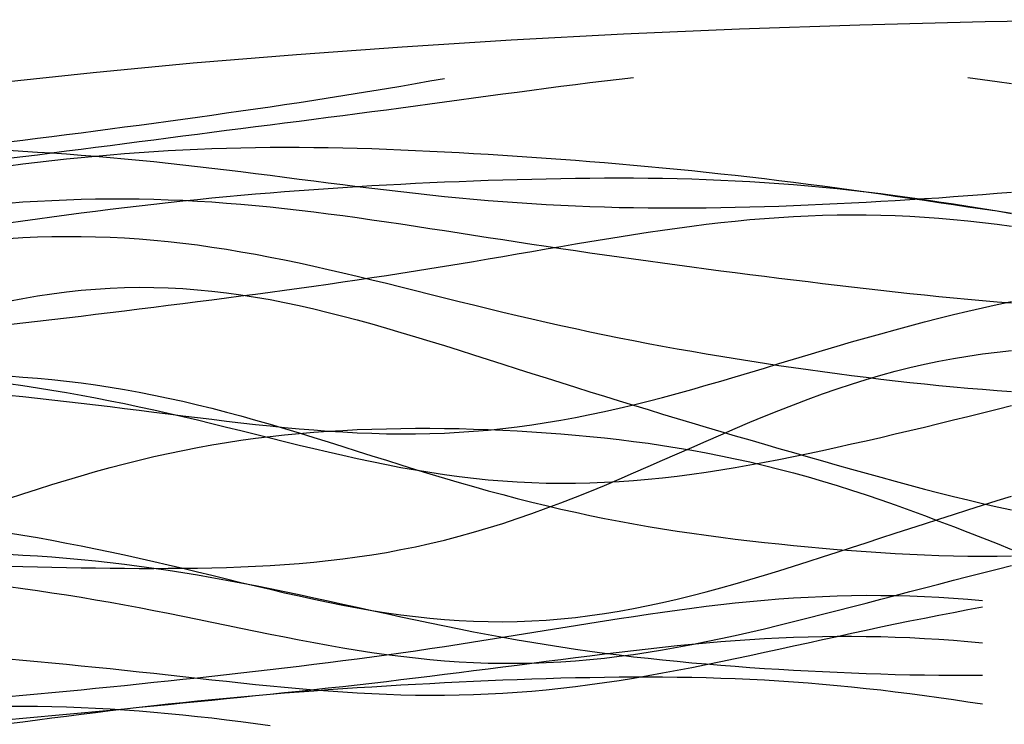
# Model space of a CAD drawing. Extents: x -15.9 to 15.9, y -4.2 to 4.2.
# Tile 6 of 12: x -7.3 to -2.2, y 0.6 to 4.2. Entities that reach past the tile are written whole.
import ezdxf

# ---------------------------------------------------------------- set-up
doc = ezdxf.new("R2010")
doc.units = 0

msp = doc.modelspace()

# ---------------------------------------------------------------- linework, layer by layer
at = {"layer": 'CNC'}
for points in [[(-1.65885, 4.19059), (-2.33943, 4.17883), (-2.98389, 4.16238), (-3.60147, 4.14126), (-4.19718, 4.11549), (-4.77402, 4.08508), (-5.33394, 4.05008), (-5.87822, 4.01051), (-6.40774, 3.9664), (-6.92309, 3.9178), (-7.42467, 3.86475), (-7.91273, 3.8073), (-8.38742, 3.7455), (-8.84882, 3.6794), (-9.29692, 3.60908), (-9.73169, 3.53458), (-10.15305, 3.45597), (-10.56091, 3.37333), (-10.95514, 3.28672), (-11.33561, 3.19622), (-11.70217, 3.10191)], [(-7.35811, 3.47805), (-7.28341, 3.48726), (-7.20871, 3.49663), (-7.13401, 3.50611), (-7.05931, 3.51569), (-6.98461, 3.52533), (-6.9099, 3.53501), (-6.8352, 3.54472), (-6.7605, 3.55444), (-6.6858, 3.56415), (-6.6111, 3.57385), (-6.5364, 3.58352), (-6.46169, 3.59317), (-6.38699, 3.60279), (-6.31229, 3.61238), (-6.23759, 3.62195), (-6.16289, 3.63151), (-6.08819, 3.64105), (-6.01348, 3.6506), (-5.93878, 3.66015), (-5.86408, 3.66972), (-5.78938, 3.67932), (-5.71468, 3.68896), (-5.63998, 3.69864), (-5.56527, 3.70838), (-5.49057, 3.71819), (-5.41587, 3.72805), (-5.34117, 3.73798), (-5.26647, 3.74797), (-5.19177, 3.75803), (-5.11706, 3.76813), (-5.04236, 3.77827), (-4.96766, 3.78844), (-4.89296, 3.79861), (-4.81826, 3.80876), (-4.74356, 3.81887), (-4.66885, 3.8289), (-4.59415, 3.83882), (-4.51945, 3.8486), (-4.44475, 3.85818), (-4.37005, 3.86754), (-4.29535, 3.87663), (-4.22064, 3.88539), (-4.14594, 3.89378)], [(-7.35811, 3.56292), (-7.28341, 3.57185), (-7.20871, 3.58101), (-7.13401, 3.59036), (-7.05931, 3.59988), (-6.98461, 3.60954), (-6.9099, 3.61931), (-6.8352, 3.6292), (-6.7605, 3.63917), (-6.6858, 3.64922), (-6.6111, 3.65934), (-6.5364, 3.66954), (-6.46169, 3.67981), (-6.38699, 3.69015), (-6.31229, 3.70057), (-6.23759, 3.71109), (-6.16289, 3.72172), (-6.08819, 3.73246), (-6.01348, 3.74333), (-5.93878, 3.75436), (-5.86408, 3.76555), (-5.78938, 3.77692), (-5.71468, 3.78848), (-5.63998, 3.80026), (-5.56527, 3.81225), (-5.49057, 3.82448), (-5.41587, 3.83694), (-5.34117, 3.84963), (-5.26647, 3.86256), (-5.19177, 3.87573), (-5.11706, 3.88911)], [(-2.4278, 3.8939), (-2.3531, 3.88401), (-2.2784, 3.87344), (-2.2037, 3.86225)], [(-7.35811, 3.44006), (-7.28341, 3.44925), (-7.20871, 3.4581), (-7.13401, 3.46659), (-7.05931, 3.47467), (-6.98461, 3.48232), (-6.9099, 3.4895), (-6.8352, 3.4962), (-6.7605, 3.5024), (-6.6858, 3.50807), (-6.6111, 3.51321), (-6.5364, 3.5178), (-6.46169, 3.52184), (-6.38699, 3.52532), (-6.31229, 3.52826), (-6.23759, 3.53066), (-6.16289, 3.53252), (-6.08819, 3.53385), (-6.01348, 3.53467), (-5.93878, 3.535), (-5.86408, 3.53485), (-5.78938, 3.53425), (-5.71468, 3.53321), (-5.63998, 3.53175), (-5.56527, 3.5299), (-5.49057, 3.52769), (-5.41587, 3.52512), (-5.34117, 3.52223), (-5.26647, 3.51903), (-5.19177, 3.51555), (-5.11706, 3.51179), (-5.04236, 3.50779), (-4.96766, 3.50354), (-4.89296, 3.49907), (-4.81826, 3.49438), (-4.74356, 3.48948), (-4.66885, 3.48438), (-4.59415, 3.47909), (-4.51945, 3.47359), (-4.44475, 3.4679), (-4.37005, 3.46201), (-4.29535, 3.45591), (-4.22064, 3.44961), (-4.14594, 3.4431), (-4.07124, 3.43636), (-3.99654, 3.4294), (-3.92184, 3.4222), (-3.84714, 3.41476), (-3.77243, 3.40707), (-3.69773, 3.39912), (-3.62303, 3.39092), (-3.54833, 3.38246), (-3.47363, 3.37373), (-3.39893, 3.36474), (-3.32422, 3.35549), (-3.24952, 3.34599), (-3.17482, 3.33625), (-3.10012, 3.32627), (-3.02542, 3.31608), (-2.95072, 3.30568), (-2.87601, 3.29511), (-2.80131, 3.28439), (-2.72661, 3.27353), (-2.65191, 3.26258), (-2.57721, 3.25157), (-2.50251, 3.24053), (-2.4278, 3.22949), (-2.3531, 3.21851), (-2.2784, 3.20761), (-2.2037, 3.19685)], [(-7.35811, 3.51927), (-7.28341, 3.51503), (-7.20871, 3.51047), (-7.13401, 3.50557), (-7.05931, 3.5003), (-6.98461, 3.49467), (-6.9099, 3.48867), (-6.8352, 3.48229), (-6.7605, 3.47554), (-6.6858, 3.46841), (-6.6111, 3.46094), (-6.5364, 3.45311), (-6.46169, 3.44497), (-6.38699, 3.43653), (-6.31229, 3.42782), (-6.23759, 3.41886), (-6.16289, 3.4097), (-6.08819, 3.40036), (-6.01348, 3.3909), (-5.93878, 3.38134), (-5.86408, 3.37173), (-5.78938, 3.36212), (-5.71468, 3.35255), (-5.63998, 3.34306), (-5.56527, 3.3337), (-5.49057, 3.32452), (-5.41587, 3.31555), (-5.34117, 3.30683), (-5.26647, 3.29841), (-5.19177, 3.29032), (-5.11706, 3.2826), (-5.04236, 3.27527), (-4.96766, 3.26836), (-4.89296, 3.2619), (-4.81826, 3.25591), (-4.74356, 3.2504), (-4.66885, 3.24539), (-4.59415, 3.24088), (-4.51945, 3.23689), (-4.44475, 3.23341), (-4.37005, 3.23044), (-4.29535, 3.22797), (-4.22064, 3.22601), (-4.14594, 3.22453), (-4.07124, 3.22352), (-3.99654, 3.22297), (-3.92184, 3.22287), (-3.84714, 3.22318), (-3.77243, 3.2239), (-3.69773, 3.225), (-3.62303, 3.22647), (-3.54833, 3.22827), (-3.47363, 3.2304), (-3.39893, 3.23283), (-3.32422, 3.23555), (-3.24952, 3.23854), (-3.17482, 3.24178), (-3.10012, 3.24526), (-3.02542, 3.24897), (-2.95072, 3.25291), (-2.87601, 3.25707), (-2.80131, 3.26144), (-2.72661, 3.26602), (-2.65191, 3.27081), (-2.57721, 3.27583), (-2.50251, 3.28106), (-2.4278, 3.28652), (-2.3531, 3.29223), (-2.2784, 3.29818), (-2.2037, 3.30439)], [(-7.35811, 3.14686), (-7.28341, 3.15711), (-7.20871, 3.1673), (-7.13401, 3.17739), (-7.05931, 3.18736), (-6.98461, 3.19716), (-6.9099, 3.20677), (-6.8352, 3.21617), (-6.7605, 3.22534), (-6.6858, 3.23425), (-6.6111, 3.24289), (-6.5364, 3.25125), (-6.46169, 3.25931), (-6.38699, 3.26708), (-6.31229, 3.27455), (-6.23759, 3.28171), (-6.16289, 3.28856), (-6.08819, 3.29512), (-6.01348, 3.30138), (-5.93878, 3.30735), (-5.86408, 3.31304), (-5.78938, 3.31846), (-5.71468, 3.32362), (-5.63998, 3.32852), (-5.56527, 3.33318), (-5.49057, 3.3376), (-5.41587, 3.34179), (-5.34117, 3.34576), (-5.26647, 3.34951), (-5.19177, 3.35305), (-5.11706, 3.35638), (-5.04236, 3.35949), (-4.96766, 3.36239), (-4.89296, 3.36507), (-4.81826, 3.36753), (-4.74356, 3.36975), (-4.66885, 3.37172), (-4.59415, 3.37343), (-4.51945, 3.37486), (-4.44475, 3.376), (-4.37005, 3.37682), (-4.29535, 3.3773), (-4.22064, 3.37743), (-4.14594, 3.37718), (-4.07124, 3.37652), (-3.99654, 3.37543), (-3.92184, 3.3739), (-3.84714, 3.37189), (-3.77243, 3.36939), (-3.69773, 3.36638), (-3.62303, 3.36284), (-3.54833, 3.35875), (-3.47363, 3.3541), (-3.39893, 3.34889), (-3.32422, 3.34311), (-3.24952, 3.33675), (-3.17482, 3.32981), (-3.10012, 3.32231), (-3.02542, 3.31424), (-2.95072, 3.30563), (-2.87601, 3.29649), (-2.80131, 3.28684), (-2.72661, 3.27671), (-2.65191, 3.26612), (-2.57721, 3.25512), (-2.50251, 3.24374), (-2.4278, 3.23202), (-2.3531, 3.22), (-2.2784, 3.20773), (-2.2037, 3.19526)], [(-7.35811, 3.2484), (-7.28341, 3.25363), (-7.20871, 3.25819), (-7.13401, 3.26207), (-7.05931, 3.26521), (-6.98461, 3.26761), (-6.9099, 3.26923), (-6.8352, 3.27007), (-6.7605, 3.27012), (-6.6858, 3.26936), (-6.6111, 3.2678), (-6.5364, 3.26545), (-6.46169, 3.26231), (-6.38699, 3.2584), (-6.31229, 3.25374), (-6.23759, 3.24836), (-6.16289, 3.24229), (-6.08819, 3.23555), (-6.01348, 3.22818), (-5.93878, 3.22023), (-5.86408, 3.21173), (-5.78938, 3.20273), (-5.71468, 3.19328), (-5.63998, 3.18341), (-5.56527, 3.17317), (-5.49057, 3.16262), (-5.41587, 3.15179), (-5.34117, 3.14074), (-5.26647, 3.1295), (-5.19177, 3.11812), (-5.11706, 3.10664), (-5.04236, 3.09509), (-4.96766, 3.08351), (-4.89296, 3.07194), (-4.81826, 3.06039), (-4.74356, 3.04889), (-4.66885, 3.03747), (-4.59415, 3.02615), (-4.51945, 3.01493), (-4.44475, 3.00384), (-4.37005, 2.99288), (-4.29535, 2.98205), (-4.22064, 2.97137), (-4.14594, 2.96082), (-4.07124, 2.95042), (-3.99654, 2.94016), (-3.92184, 2.93003), (-3.84714, 2.92003), (-3.77243, 2.91016), (-3.69773, 2.9004), (-3.62303, 2.89076), (-3.54833, 2.88124), (-3.47363, 2.87181), (-3.39893, 2.8625), (-3.32422, 2.85328), (-3.24952, 2.84417), (-3.17482, 2.83518), (-3.10012, 2.82629), (-3.02542, 2.81754), (-2.95072, 2.80891), (-2.87601, 2.80044), (-2.80131, 2.79213), (-2.72661, 2.78401), (-2.65191, 2.7761), (-2.57721, 2.76842), (-2.50251, 2.761), (-2.4278, 2.75387), (-2.3531, 2.74705), (-2.2784, 2.74059), (-2.2037, 2.7345)], [(-7.35811, 2.62433), (-7.28341, 2.63261), (-7.20871, 2.64108), (-7.13401, 2.64973), (-7.05931, 2.65853), (-6.98461, 2.66745), (-6.9099, 2.67648), (-6.8352, 2.6856), (-6.7605, 2.6948), (-6.6858, 2.70407), (-6.6111, 2.7134), (-6.5364, 2.72279), (-6.46169, 2.73224), (-6.38699, 2.74176), (-6.31229, 2.75134), (-6.23759, 2.76101), (-6.16289, 2.77076), (-6.08819, 2.78061), (-6.01348, 2.79058), (-5.93878, 2.80068), (-5.86408, 2.81092), (-5.78938, 2.82132), (-5.71468, 2.83188), (-5.63998, 2.84263), (-5.56527, 2.85357), (-5.49057, 2.86472), (-5.41587, 2.87606), (-5.34117, 2.88762), (-5.26647, 2.89938), (-5.19177, 2.91134), (-5.11706, 2.9235), (-5.04236, 2.93583), (-4.96766, 2.94833), (-4.89296, 2.96096), (-4.81826, 2.9737), (-4.74356, 2.98652), (-4.66885, 2.99938), (-4.59415, 3.01224), (-4.51945, 3.02506), (-4.44475, 3.03779), (-4.37005, 3.05038), (-4.29535, 3.06277), (-4.22064, 3.0749), (-4.14594, 3.08673), (-4.07124, 3.09818), (-3.99654, 3.10919), (-3.92184, 3.11971), (-3.84714, 3.12968), (-3.77243, 3.13903), (-3.69773, 3.14771), (-3.62303, 3.15567), (-3.54833, 3.16284), (-3.47363, 3.16919), (-3.39893, 3.17467), (-3.32422, 3.17924), (-3.24952, 3.18286), (-3.17482, 3.18551), (-3.10012, 3.18716), (-3.02542, 3.1878), (-2.95072, 3.18742), (-2.87601, 3.18601), (-2.80131, 3.18358), (-2.72661, 3.18014), (-2.65191, 3.1757), (-2.57721, 3.17028), (-2.50251, 3.16391), (-2.4278, 3.15663), (-2.3531, 3.14848), (-2.2784, 3.13949), (-2.2037, 3.12973)], [(-7.35811, 3.06653), (-7.28341, 3.07063), (-7.20871, 3.0737), (-7.13401, 3.0757), (-7.05931, 3.0766), (-6.98461, 3.07635), (-6.9099, 3.07496), (-6.8352, 3.07239), (-6.7605, 3.06865), (-6.6858, 3.06373), (-6.6111, 3.05765), (-6.5364, 3.05043), (-6.46169, 3.04208), (-6.38699, 3.03264), (-6.31229, 3.02215), (-6.23759, 3.01065), (-6.16289, 2.9982), (-6.08819, 2.98486), (-6.01348, 2.97068), (-5.93878, 2.95573), (-5.86408, 2.94008), (-5.78938, 2.9238), (-5.71468, 2.90696), (-5.63998, 2.88965), (-5.56527, 2.87194), (-5.49057, 2.85389), (-5.41587, 2.8356), (-5.34117, 2.81712), (-5.26647, 2.79853), (-5.19177, 2.77989), (-5.11706, 2.76127), (-5.04236, 2.74274), (-4.96766, 2.72433), (-4.89296, 2.70611), (-4.81826, 2.68811), (-4.74356, 2.67039), (-4.66885, 2.65296), (-4.59415, 2.63587), (-4.51945, 2.61914), (-4.44475, 2.60277), (-4.37005, 2.5868), (-4.29535, 2.57122), (-4.22064, 2.55605), (-4.14594, 2.54127), (-4.07124, 2.5269), (-3.99654, 2.51291), (-3.92184, 2.49931), (-3.84714, 2.48609), (-3.77243, 2.47323), (-3.69773, 2.46072), (-3.62303, 2.44855), (-3.54833, 2.43671), (-3.47363, 2.42519), (-3.39893, 2.41397), (-3.32422, 2.40306), (-3.24952, 2.39244), (-3.17482, 2.38211), (-3.10012, 2.37208), (-3.02542, 2.36235), (-2.95072, 2.35293), (-2.87601, 2.34382), (-2.80131, 2.33506), (-2.72661, 2.32665), (-2.65191, 2.31862), (-2.57721, 2.31099), (-2.50251, 2.3038), (-2.4278, 2.29708), (-2.3531, 2.29086), (-2.2784, 2.28518), (-2.2037, 2.28008)], [(-7.35811, 2.74448), (-7.28341, 2.75842), (-7.20871, 2.77099), (-7.13401, 2.78211), (-7.05931, 2.7917), (-6.98461, 2.79971), (-6.9099, 2.80609), (-6.8352, 2.81079), (-6.7605, 2.81378), (-6.6858, 2.81505), (-6.6111, 2.8146), (-6.5364, 2.81242), (-6.46169, 2.80854), (-6.38699, 2.80298), (-6.31229, 2.79577), (-6.23759, 2.78698), (-6.16289, 2.77664), (-6.08819, 2.76482), (-6.01348, 2.75161), (-5.93878, 2.73706), (-5.86408, 2.72128), (-5.78938, 2.70434), (-5.71468, 2.68633), (-5.63998, 2.66736), (-5.56527, 2.64751), (-5.49057, 2.62688), (-5.41587, 2.60556), (-5.34117, 2.58365), (-5.26647, 2.56123), (-5.19177, 2.53839), (-5.11706, 2.51522), (-5.04236, 2.49178), (-4.96766, 2.46815), (-4.89296, 2.4444), (-4.81826, 2.42057), (-4.74356, 2.39673), (-4.66885, 2.37291), (-4.59415, 2.34916), (-4.51945, 2.3255), (-4.44475, 2.30196), (-4.37005, 2.27855), (-4.29535, 2.2553), (-4.22064, 2.23219), (-4.14594, 2.20925), (-4.07124, 2.18646), (-3.99654, 2.16382), (-3.92184, 2.14133), (-3.84714, 2.11897), (-3.77243, 2.09674), (-3.69773, 2.07461), (-3.62303, 2.0526), (-3.54833, 2.03069), (-3.47363, 2.00887), (-3.39893, 1.98714), (-3.32422, 1.96551), (-3.24952, 1.94399), (-3.17482, 1.92258), (-3.10012, 1.90131), (-3.02542, 1.8802), (-2.95072, 1.85928), (-2.87601, 1.83858), (-2.80131, 1.81816), (-2.72661, 1.79805), (-2.65191, 1.77831), (-2.57721, 1.75901), (-2.50251, 1.7402), (-2.4278, 1.72197), (-2.3531, 1.70437), (-2.2784, 1.68748), (-2.2037, 1.6714)], [(-7.35811, 2.2613), (-7.28341, 2.25333), (-7.20871, 2.24519), (-7.13401, 2.23688), (-7.05931, 2.22837), (-6.98461, 2.21968), (-6.9099, 2.21081), (-6.8352, 2.20178), (-6.7605, 2.1926), (-6.6858, 2.18331), (-6.6111, 2.17395), (-6.5364, 2.16455), (-6.46169, 2.15517), (-6.38699, 2.14585), (-6.31229, 2.13667), (-6.23759, 2.12768), (-6.16289, 2.11896), (-6.08819, 2.11057), (-6.01348, 2.1026), (-5.93878, 2.09511), (-5.86408, 2.08819), (-5.78938, 2.08192), (-5.71468, 2.07638), (-5.63998, 2.07163), (-5.56527, 2.06775), (-5.49057, 2.06481), (-5.41587, 2.06287), (-5.34117, 2.062), (-5.26647, 2.06224), (-5.19177, 2.06364), (-5.11706, 2.06625), (-5.04236, 2.07008), (-4.96766, 2.07516), (-4.89296, 2.08151), (-4.81826, 2.08913), (-4.74356, 2.09802), (-4.66885, 2.10816), (-4.59415, 2.11953), (-4.51945, 2.1321), (-4.44475, 2.14583), (-4.37005, 2.16067), (-4.29535, 2.17658), (-4.22064, 2.19348), (-4.14594, 2.21131), (-4.07124, 2.23), (-3.99654, 2.24946), (-3.92184, 2.26962), (-3.84714, 2.29038), (-3.77243, 2.31167), (-3.69773, 2.3334), (-3.62303, 2.35546), (-3.54833, 2.37778), (-3.47363, 2.40027), (-3.39893, 2.42283), (-3.32422, 2.4454), (-3.24952, 2.46788), (-3.17482, 2.49021), (-3.10012, 2.51231), (-3.02542, 2.53412), (-2.95072, 2.55559), (-2.87601, 2.57665), (-2.80131, 2.59726), (-2.72661, 2.61738), (-2.65191, 2.63698), (-2.57721, 2.65603), (-2.50251, 2.67451), (-2.4278, 2.6924), (-2.3531, 2.7097), (-2.2784, 2.7264), (-2.2037, 2.74249)], [(-7.35811, 1.38137), (-7.28341, 1.37942), (-7.20871, 1.37768), (-7.13401, 1.37613), (-7.05931, 1.37477), (-6.98461, 1.37358), (-6.9099, 1.37257), (-6.8352, 1.37175), (-6.7605, 1.37113), (-6.6858, 1.37075), (-6.6111, 1.37064), (-6.5364, 1.37083), (-6.46169, 1.37138), (-6.38699, 1.37234), (-6.31229, 1.37376), (-6.23759, 1.37573), (-6.16289, 1.37829), (-6.08819, 1.38152), (-6.01348, 1.38551), (-5.93878, 1.39031), (-5.86408, 1.39601), (-5.78938, 1.40269), (-5.71468, 1.4104), (-5.63998, 1.41921), (-5.56527, 1.4292), (-5.49057, 1.44041), (-5.41587, 1.4529), (-5.34117, 1.4667), (-5.26647, 1.48186), (-5.19177, 1.49838), (-5.11706, 1.51629), (-5.04236, 1.53559), (-4.96766, 1.55627), (-4.89296, 1.57831), (-4.81826, 1.60168), (-4.74356, 1.62632), (-4.66885, 1.6522), (-4.59415, 1.67924), (-4.51945, 1.70736), (-4.44475, 1.73648), (-4.37005, 1.7665), (-4.29535, 1.7973), (-4.22064, 1.82879), (-4.14594, 1.86083), (-4.07124, 1.8933), (-3.99654, 1.92606), (-3.92184, 1.95899), (-3.84714, 1.99194), (-3.77243, 2.02477), (-3.69773, 2.05734), (-3.62303, 2.08952), (-3.54833, 2.12118), (-3.47363, 2.15218), (-3.39893, 2.18239), (-3.32422, 2.2117), (-3.24952, 2.24), (-3.17482, 2.26718), (-3.10012, 2.29315), (-3.02542, 2.31783), (-2.95072, 2.34114), (-2.87601, 2.36301), (-2.80131, 2.3834), (-2.72661, 2.40227), (-2.65191, 2.41958), (-2.57721, 2.43531), (-2.50251, 2.44946), (-2.4278, 2.46202), (-2.3531, 2.47302), (-2.2784, 2.48247), (-2.2037, 2.4904)], [(-7.35811, 2.35933), (-7.28341, 2.35399), (-7.20871, 2.34777), (-7.13401, 2.34062), (-7.05931, 2.33249), (-6.98461, 2.32334), (-6.9099, 2.31314), (-6.8352, 2.30187), (-6.7605, 2.28951), (-6.6858, 2.27608), (-6.6111, 2.26158), (-6.5364, 2.24602), (-6.46169, 2.22945), (-6.38699, 2.21189), (-6.31229, 2.1934), (-6.23759, 2.17404), (-6.16289, 2.15386), (-6.08819, 2.13295), (-6.01348, 2.11138), (-5.93878, 2.08924), (-5.86408, 2.06661), (-5.78938, 2.04359), (-5.71468, 2.02026), (-5.63998, 1.99673), (-5.56527, 1.97309), (-5.49057, 1.94943), (-5.41587, 1.92584), (-5.34117, 1.90242), (-5.26647, 1.87924), (-5.19177, 1.85639), (-5.11706, 1.83395), (-5.04236, 1.81197), (-4.96766, 1.79052), (-4.89296, 1.76965), (-4.81826, 1.74942), (-4.74356, 1.72985), (-4.66885, 1.71098), (-4.59415, 1.69284), (-4.51945, 1.67543), (-4.44475, 1.65877), (-4.37005, 1.64285), (-4.29535, 1.62767), (-4.22064, 1.61323), (-4.14594, 1.5995), (-4.07124, 1.58646), (-3.99654, 1.57409), (-3.92184, 1.56236), (-3.84714, 1.55124), (-3.77243, 1.54071), (-3.69773, 1.53074), (-3.62303, 1.52129), (-3.54833, 1.51234), (-3.47363, 1.50386), (-3.39893, 1.49585), (-3.32422, 1.48827), (-3.24952, 1.48113), (-3.17482, 1.47441), (-3.10012, 1.46812), (-3.02542, 1.46226), (-2.95072, 1.45684), (-2.87601, 1.4519), (-2.80131, 1.44745), (-2.72661, 1.44353), (-2.65191, 1.44018), (-2.57721, 1.43745), (-2.50251, 1.43538), (-2.4278, 1.43403), (-2.3531, 1.43346), (-2.2784, 1.43374), (-2.2037, 1.43493)], [(-7.35811, 2.32109), (-7.28341, 2.31024), (-7.20871, 2.29882), (-7.13401, 2.2868), (-7.05931, 2.27415), (-6.98461, 2.26087), (-6.9099, 2.24695), (-6.8352, 2.2324), (-6.7605, 2.21723), (-6.6858, 2.20148), (-6.6111, 2.18516), (-6.5364, 2.16833), (-6.46169, 2.15103), (-6.38699, 2.13333), (-6.31229, 2.11529), (-6.23759, 2.09699), (-6.16289, 2.0785), (-6.08819, 2.05992), (-6.01348, 2.04133), (-5.93878, 2.02283), (-5.86408, 2.00452), (-5.78938, 1.98649), (-5.71468, 1.96885), (-5.63998, 1.9517), (-5.56527, 1.93512), (-5.49057, 1.91923), (-5.41587, 1.90411), (-5.34117, 1.88985), (-5.26647, 1.87652), (-5.19177, 1.86422), (-5.11706, 1.853), (-5.04236, 1.84293), (-4.96766, 1.83406), (-4.89296, 1.82643), (-4.81826, 1.82009), (-4.74356, 1.81506), (-4.66885, 1.81136), (-4.59415, 1.809), (-4.51945, 1.80798), (-4.44475, 1.80828), (-4.37005, 1.80989), (-4.29535, 1.8128), (-4.22064, 1.81695), (-4.14594, 1.82232), (-4.07124, 1.82885), (-3.99654, 1.8365), (-3.92184, 1.84522), (-3.84714, 1.85493), (-3.77243, 1.86559), (-3.69773, 1.87712), (-3.62303, 1.88946), (-3.54833, 1.90254), (-3.47363, 1.91631), (-3.39893, 1.93069), (-3.32422, 1.94564), (-3.24952, 1.96108), (-3.17482, 1.97696), (-3.10012, 1.99324), (-3.02542, 2.00987), (-2.95072, 2.02681), (-2.87601, 2.04402), (-2.80131, 2.06147), (-2.72661, 2.07914), (-2.65191, 2.09701), (-2.57721, 2.11507), (-2.50251, 2.13331), (-2.4278, 2.15172), (-2.3531, 2.17029), (-2.2784, 2.18905), (-2.2037, 2.20799)], [(-7.35811, 1.72925), (-7.28341, 1.75392), (-7.20871, 1.7781), (-7.13401, 1.80171), (-7.05931, 1.82467), (-6.98461, 1.8469), (-6.9099, 1.86833), (-6.8352, 1.88889), (-6.7605, 1.90853), (-6.6858, 1.9272), (-6.6111, 1.94487), (-6.5364, 1.96151), (-6.46169, 1.97709), (-6.38699, 1.99161), (-6.31229, 2.00505), (-6.23759, 2.01742), (-6.16289, 2.02872), (-6.08819, 2.03898), (-6.01348, 2.0482), (-5.93878, 2.05642), (-5.86408, 2.06367), (-5.78938, 2.06997), (-5.71468, 2.07537), (-5.63998, 2.07989), (-5.56527, 2.08357), (-5.49057, 2.08644), (-5.41587, 2.08855), (-5.34117, 2.08993), (-5.26647, 2.09059), (-5.19177, 2.09058), (-5.11706, 2.08992), (-5.04236, 2.08861), (-4.96766, 2.08669), (-4.89296, 2.08414), (-4.81826, 2.08099), (-4.74356, 2.07723), (-4.66885, 2.07285), (-4.59415, 2.06784), (-4.51945, 2.06219), (-4.44475, 2.05587), (-4.37005, 2.04886), (-4.29535, 2.04113), (-4.22064, 2.03266), (-4.14594, 2.02341), (-4.07124, 2.01335), (-3.99654, 2.00244), (-3.92184, 1.99065), (-3.84714, 1.97795), (-3.77243, 1.96431), (-3.69773, 1.94969), (-3.62303, 1.93409), (-3.54833, 1.91748), (-3.47363, 1.89984), (-3.39893, 1.88117), (-3.32422, 1.86148), (-3.24952, 1.84076), (-3.17482, 1.81905), (-3.10012, 1.79635), (-3.02542, 1.7727), (-2.95072, 1.74815), (-2.87601, 1.72275), (-2.80131, 1.69655), (-2.72661, 1.66962), (-2.65191, 1.64205), (-2.57721, 1.61391), (-2.50251, 1.5853), (-2.4278, 1.55631), (-2.3531, 1.52705), (-2.2784, 1.49763), (-2.2037, 1.46816)], [(-7.35811, 1.55383), (-7.28341, 1.54137), (-7.20871, 1.52841), (-7.13401, 1.51493), (-7.05931, 1.50091), (-6.98461, 1.48635), (-6.9099, 1.47125), (-6.8352, 1.45563), (-6.7605, 1.43951), (-6.6858, 1.42293), (-6.6111, 1.40592), (-6.5364, 1.38855), (-6.46169, 1.37087), (-6.38699, 1.35296), (-6.31229, 1.3349), (-6.23759, 1.31677), (-6.16289, 1.29868), (-6.08819, 1.28071), (-6.01348, 1.26298), (-5.93878, 1.24559), (-5.86408, 1.22866), (-5.78938, 1.21229), (-5.71468, 1.1966), (-5.63998, 1.18169), (-5.56527, 1.16768), (-5.49057, 1.15467), (-5.41587, 1.14275), (-5.34117, 1.13203), (-5.26647, 1.12258), (-5.19177, 1.11449), (-5.11706, 1.10782), (-5.04236, 1.10264), (-4.96766, 1.099), (-4.89296, 1.09694), (-4.81826, 1.09648), (-4.74356, 1.09765), (-4.66885, 1.10045), (-4.59415, 1.10488), (-4.51945, 1.11092), (-4.44475, 1.11855), (-4.37005, 1.12774), (-4.29535, 1.13843), (-4.22064, 1.15058), (-4.14594, 1.16412), (-4.07124, 1.17898), (-3.99654, 1.19509), (-3.92184, 1.21236), (-3.84714, 1.23071), (-3.77243, 1.25005), (-3.69773, 1.27029), (-3.62303, 1.29134), (-3.54833, 1.3131), (-3.47363, 1.33548), (-3.39893, 1.35839), (-3.32422, 1.38175), (-3.24952, 1.40546), (-3.17482, 1.42946), (-3.10012, 1.45367), (-3.02542, 1.47802), (-2.95072, 1.50245), (-2.87601, 1.52689), (-2.80131, 1.55131), (-2.72661, 1.57567), (-2.65191, 1.59991), (-2.57721, 1.62403), (-2.50251, 1.64799), (-2.4278, 1.67178), (-2.3531, 1.6954), (-2.2784, 1.71882), (-2.2037, 1.74206)], [(-7.35811, 1.44314), (-7.28341, 1.43909), (-7.20871, 1.43444), (-7.13401, 1.42915), (-7.05931, 1.42319), (-6.98461, 1.41653), (-6.9099, 1.40915), (-6.8352, 1.40104), (-6.7605, 1.39219), (-6.6858, 1.38261), (-6.6111, 1.37229), (-6.5364, 1.36127), (-6.46169, 1.34954), (-6.38699, 1.33716), (-6.31229, 1.32414), (-6.23759, 1.31053), (-6.16289, 1.29638), (-6.08819, 1.28174), (-6.01348, 1.26666), (-5.93878, 1.25121), (-5.86408, 1.23543), (-5.78938, 1.21941), (-5.71468, 1.2032), (-5.63998, 1.18687), (-5.56527, 1.17048), (-5.49057, 1.15411), (-5.41587, 1.13781), (-5.34117, 1.12165), (-5.26647, 1.10569), (-5.19177, 1.08998), (-5.11706, 1.07458), (-5.04236, 1.05953), (-4.96766, 1.04487), (-4.89296, 1.03065), (-4.81826, 1.01689), (-4.74356, 1.00362), (-4.66885, 0.99087), (-4.59415, 0.97865), (-4.51945, 0.96697), (-4.44475, 0.95584), (-4.37005, 0.94526), (-4.29535, 0.93522), (-4.22064, 0.92572), (-4.14594, 0.91675), (-4.07124, 0.90829), (-3.99654, 0.90032), (-3.92184, 0.89282), (-3.84714, 0.88579), (-3.77243, 0.87919), (-3.69773, 0.873), (-3.62303, 0.8672), (-3.54833, 0.86178), (-3.47363, 0.85672), (-3.39893, 0.852), (-3.32422, 0.8476), (-3.24952, 0.84354), (-3.17482, 0.83978), (-3.10012, 0.83634), (-3.02542, 0.83323), (-2.95072, 0.83043), (-2.87601, 0.82798), (-2.80131, 0.82588), (-2.72661, 0.82416), (-2.65191, 0.82284), (-2.57721, 0.82195), (-2.50251, 0.82152), (-2.4278, 0.82159), (-2.3531, 0.8222)], [(-7.35811, 1.27778), (-7.28341, 1.26748), (-7.20871, 1.25674), (-7.13401, 1.24555), (-7.05931, 1.23389), (-6.98461, 1.22176), (-6.9099, 1.20916), (-6.8352, 1.19609), (-6.7605, 1.18259), (-6.6858, 1.16867), (-6.6111, 1.15437), (-6.5364, 1.13974), (-6.46169, 1.12482), (-6.38699, 1.10968), (-6.31229, 1.09438), (-6.23759, 1.079), (-6.16289, 1.0636), (-6.08819, 1.04827), (-6.01348, 1.03311), (-5.93878, 1.01819), (-5.86408, 1.00361), (-5.78938, 0.98946), (-5.71468, 0.97584), (-5.63998, 0.96283), (-5.56527, 0.95052), (-5.49057, 0.93901), (-5.41587, 0.92836), (-5.34117, 0.91867), (-5.26647, 0.91), (-5.19177, 0.90242), (-5.11706, 0.89599), (-5.04236, 0.89076), (-4.96766, 0.88678), (-4.89296, 0.88407), (-4.81826, 0.88267), (-4.74356, 0.88259), (-4.66885, 0.88384), (-4.59415, 0.88642), (-4.51945, 0.89031), (-4.44475, 0.89551), (-4.37005, 0.90199), (-4.29535, 0.9097), (-4.22064, 0.91861), (-4.14594, 0.92867), (-4.07124, 0.93983), (-3.99654, 0.95202), (-3.92184, 0.96518), (-3.84714, 0.97924), (-3.77243, 0.99414), (-3.69773, 1.00979), (-3.62303, 1.02614), (-3.54833, 1.04309), (-3.47363, 1.06059), (-3.39893, 1.07855), (-3.32422, 1.09692), (-3.24952, 1.11562), (-3.17482, 1.13458), (-3.10012, 1.15376), (-3.02542, 1.1731), (-2.95072, 1.19255), (-2.87601, 1.21207), (-2.80131, 1.23161), (-2.72661, 1.25115), (-2.65191, 1.27065), (-2.57721, 1.2901), (-2.50251, 1.30948), (-2.4278, 1.32877), (-2.3531, 1.34798), (-2.2784, 1.36709), (-2.2037, 1.38611)], [(-7.35811, 0.7116), (-7.28341, 0.7183), (-7.20871, 0.72518), (-7.13401, 0.73224), (-7.05931, 0.73944), (-6.98461, 0.74677), (-6.9099, 0.75421), (-6.8352, 0.76175), (-6.7605, 0.76938), (-6.6858, 0.77709), (-6.6111, 0.78488), (-6.5364, 0.79276), (-6.46169, 0.80071), (-6.38699, 0.80876), (-6.31229, 0.81689), (-6.23759, 0.82514), (-6.16289, 0.8335), (-6.08819, 0.84198), (-6.01348, 0.85061), (-5.93878, 0.8594), (-5.86408, 0.86836), (-5.78938, 0.8775), (-5.71468, 0.88684), (-5.63998, 0.89639), (-5.56527, 0.90616), (-5.49057, 0.91616), (-5.41587, 0.9264), (-5.34117, 0.93687), (-5.26647, 0.94757), (-5.19177, 0.95851), (-5.11706, 0.96968), (-5.04236, 0.98105), (-4.96766, 0.99262), (-4.89296, 1.00437), (-4.81826, 1.01626), (-4.74356, 1.02828), (-4.66885, 1.04039), (-4.59415, 1.05254), (-4.51945, 1.06471), (-4.44475, 1.07684), (-4.37005, 1.08888), (-4.29535, 1.1008), (-4.22064, 1.11253), (-4.14594, 1.12402), (-4.07124, 1.13521), (-3.99654, 1.14605), (-3.92184, 1.15648), (-3.84714, 1.16644), (-3.77243, 1.17588), (-3.69773, 1.18475), (-3.62303, 1.19299), (-3.54833, 1.20055), (-3.47363, 1.20739), (-3.39893, 1.21347), (-3.32422, 1.21874), (-3.24952, 1.22317), (-3.17482, 1.22674), (-3.10012, 1.22941), (-3.02542, 1.23118), (-2.95072, 1.23204), (-2.87601, 1.23196), (-2.80131, 1.23096), (-2.72661, 1.22904), (-2.65191, 1.22621), (-2.57721, 1.2225), (-2.50251, 1.21791), (-2.4278, 1.21248), (-2.3531, 1.20624)], [(-7.35811, 0.90535), (-7.28341, 0.89875), (-7.20871, 0.89197), (-7.13401, 0.88501), (-7.05931, 0.87784), (-6.98461, 0.87049), (-6.9099, 0.86294), (-6.8352, 0.85521), (-6.7605, 0.84732), (-6.6858, 0.83929), (-6.6111, 0.83115), (-6.5364, 0.82293), (-6.46169, 0.81466), (-6.38699, 0.80639), (-6.31229, 0.79817), (-6.23759, 0.79005), (-6.16289, 0.78207), (-6.08819, 0.7743), (-6.01348, 0.7668), (-5.93878, 0.75963), (-5.86408, 0.75285), (-5.78938, 0.74651), (-5.71468, 0.74069), (-5.63998, 0.73544), (-5.56527, 0.73082), (-5.49057, 0.72688), (-5.41587, 0.72368), (-5.34117, 0.72127), (-5.26647, 0.71968), (-5.19177, 0.71896), (-5.11706, 0.71914), (-5.04236, 0.72025), (-4.96766, 0.7223), (-4.89296, 0.72532), (-4.81826, 0.72932), (-4.74356, 0.73428), (-4.66885, 0.74021), (-4.59415, 0.74709), (-4.51945, 0.75492), (-4.44475, 0.76365), (-4.37005, 0.77326), (-4.29535, 0.78371), (-4.22064, 0.79496), (-4.14594, 0.80697), (-4.07124, 0.81967), (-3.99654, 0.83303), (-3.92184, 0.84697), (-3.84714, 0.86143), (-3.77243, 0.87636), (-3.69773, 0.8917), (-3.62303, 0.90736), (-3.54833, 0.9233), (-3.47363, 0.93945), (-3.39893, 0.95575), (-3.32422, 0.97213), (-3.24952, 0.98855), (-3.17482, 1.00494), (-3.10012, 1.02125), (-3.02542, 1.03744), (-2.95072, 1.05347), (-2.87601, 1.06929), (-2.80131, 1.08487), (-2.72661, 1.10019), (-2.65191, 1.11521), (-2.57721, 1.12992), (-2.50251, 1.1443), (-2.4278, 1.15834), (-2.3531, 1.17203)], [(-7.35811, 0.59367), (-7.28341, 0.60023), (-7.20871, 0.60693), (-7.13401, 0.61377), (-7.05931, 0.62072), (-6.98461, 0.62776), (-6.9099, 0.63487), (-6.8352, 0.64205), (-6.7605, 0.64929), (-6.6858, 0.65657), (-6.6111, 0.66389), (-6.5364, 0.67124), (-6.46169, 0.67864), (-6.38699, 0.68607), (-6.31229, 0.69355), (-6.23759, 0.70108), (-6.16289, 0.70867), (-6.08819, 0.71632), (-6.01348, 0.72405), (-5.93878, 0.73187), (-5.86408, 0.73978), (-5.78938, 0.7478), (-5.71468, 0.75594), (-5.63998, 0.7642), (-5.56527, 0.7726), (-5.49057, 0.78114), (-5.41587, 0.78982), (-5.34117, 0.79865), (-5.26647, 0.80762), (-5.19177, 0.81673), (-5.11706, 0.82597), (-5.04236, 0.83534), (-4.96766, 0.84481), (-4.89296, 0.85437), (-4.81826, 0.86401), (-4.74356, 0.87369), (-4.66885, 0.88339), (-4.59415, 0.89307), (-4.51945, 0.90271), (-4.44475, 0.91227), (-4.37005, 0.92171), (-4.29535, 0.93098), (-4.22064, 0.94004), (-4.14594, 0.94886), (-4.07124, 0.95738), (-3.99654, 0.96555), (-3.92184, 0.97334), (-3.84714, 0.98069), (-3.77243, 0.98756), (-3.69773, 0.99391), (-3.62303, 0.9997), (-3.54833, 1.00488), (-3.47363, 1.00942), (-3.39893, 1.01329), (-3.32422, 1.01646), (-3.24952, 1.0189), (-3.17482, 1.0206), (-3.10012, 1.02153), (-3.02542, 1.02168), (-2.95072, 1.02104), (-2.87601, 1.01963), (-2.80131, 1.01742), (-2.72661, 1.01445), (-2.65191, 1.01071), (-2.57721, 1.00623), (-2.50251, 1.00102), (-2.4278, 0.99513), (-2.3531, 0.98857)], [(-7.35811, 0.57267), (-7.28341, 0.58246), (-7.20871, 0.59222), (-7.13401, 0.6019), (-7.05931, 0.61149), (-6.98461, 0.62094), (-6.9099, 0.63025), (-6.8352, 0.63937), (-6.7605, 0.64829), (-6.6858, 0.657), (-6.6111, 0.66548), (-6.5364, 0.67371), (-6.46169, 0.68169), (-6.38699, 0.68941), (-6.31229, 0.69687), (-6.23759, 0.70406), (-6.16289, 0.71099), (-6.08819, 0.71766), (-6.01348, 0.72407), (-5.93878, 0.73023), (-5.86408, 0.73614), (-5.78938, 0.74182), (-5.71468, 0.74728), (-5.63998, 0.75251), (-5.56527, 0.75753), (-5.49057, 0.76235), (-5.41587, 0.76697), (-5.34117, 0.7714), (-5.26647, 0.77564), (-5.19177, 0.77969), (-5.11706, 0.78356), (-5.04236, 0.78724), (-4.96766, 0.79073), (-4.89296, 0.79402), (-4.81826, 0.7971), (-4.74356, 0.79997), (-4.66885, 0.8026), (-4.59415, 0.805), (-4.51945, 0.80713), (-4.44475, 0.80897), (-4.37005, 0.81052), (-4.29535, 0.81174), (-4.22064, 0.81261), (-4.14594, 0.81311), (-4.07124, 0.81322), (-3.99654, 0.8129), (-3.92184, 0.81214), (-3.84714, 0.81092), (-3.77243, 0.8092), (-3.69773, 0.80697), (-3.62303, 0.80422), (-3.54833, 0.80092), (-3.47363, 0.79706), (-3.39893, 0.79264), (-3.32422, 0.78763), (-3.24952, 0.78205), (-3.17482, 0.77588), (-3.10012, 0.76913), (-3.02542, 0.76182), (-2.95072, 0.75395), (-2.87601, 0.74553), (-2.80131, 0.73659), (-2.72661, 0.72716), (-2.65191, 0.71725), (-2.57721, 0.7069), (-2.50251, 0.69616), (-2.4278, 0.68504), (-2.3531, 0.67361)], [(-7.35811, 0.66233), (-7.28341, 0.66232), (-7.20871, 0.66167), (-7.13401, 0.66037), (-7.05931, 0.65839), (-6.98461, 0.65574), (-6.9099, 0.65239), (-6.8352, 0.64836), (-6.7605, 0.64363), (-6.6858, 0.63822), (-6.6111, 0.63215), (-6.5364, 0.62542), (-6.46169, 0.61806), (-6.38699, 0.61009), (-6.31229, 0.60155), (-6.23759, 0.59247), (-6.16289, 0.58288), (-6.08819, 0.57282), (-6.01348, 0.56234)]]:
    msp.add_lwpolyline(points, dxfattribs=at)

doc.saveas('drawing.dxf')
